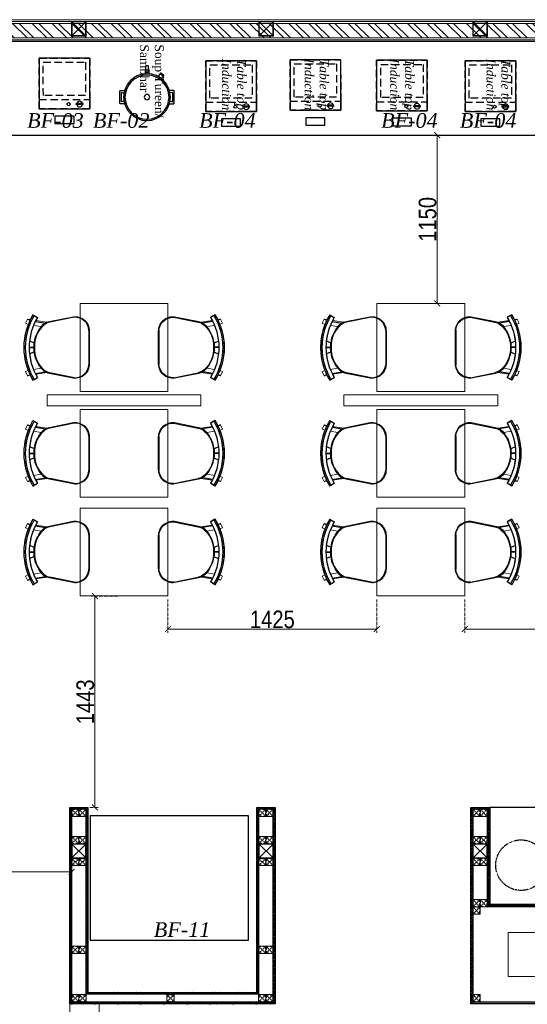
# Model space of a CAD drawing. Header units: millimetres. Extents: x -106827 to 92813, y -35754 to 7831.
# Tile 77 of 150: x -33780 to -30316, y -24677 to -17952. Entities that reach past the tile are written whole.
import ezdxf
from ezdxf.xclip import XClip

# ---------------------------------------------------------------- set-up
doc = ezdxf.new("R2010")
doc.units = ezdxf.units.MM
doc.header["$XCLIPFRAME"] = 2
doc.header["$PDMODE"] = 35
for name, pattern in [('General Arrangement Plan$0$( Hidden )', [0.375, 0.25, -0.125]), ('General Arrangement Plan$1$.5', [2, 0.5, -0.5, 0.5, -0.5]), ('General Arrangement Plan$1$CORES & SETBACK$0$HIDDEN', [0.375, 0.25, -0.125]), ('General Arrangement Plan$1$DASHED', [0.75, 0.5, -0.25])]:
    doc.linetypes.add(name, pattern=pattern)
for name, color, linetype, lineweight in [('General Arrangement Plan$0$DIM', 7, 'Continuous', 13), ('General Arrangement Plan$0$TEXT', 7, 'Continuous', 5), ('General Arrangement Plan$1$01_WALL-INTERNAL', 250, 'Continuous', 13), ('General Arrangement Plan$1$A-HATCH', 15, 'Continuous', 0), ('General Arrangement Plan$1$A-PARTITION', 23, 'Continuous', 9), ('General Arrangement Plan$1$Finishes', 5, 'Continuous', 13), ('General Arrangement Plan$1$FURN', 252, 'Continuous', 5), ('General Arrangement Plan$1$MEI- EXISTING WALLS', 1, 'Continuous', 15), ('General Arrangement Plan$1$WALL NEW', 6, 'Continuous', 13)]:
    doc.layers.add(name, color=color, linetype=linetype, lineweight=lineweight)
for name, color, linetype in [('General Arrangement Plan$1$12-ply', 160, 'Continuous'), ('General Arrangement Plan$1$Equipment', 5, 'Continuous'), ('General Arrangement Plan$1$Equipment Name', 7, 'Continuous'), ('General Arrangement Plan$1$ID-LOOSE2', 8, 'Continuous')]:
    doc.layers.add(name, color=color, linetype=linetype)
doc.layers.add('General Arrangement Plan$1$MS', color=7, linetype='Continuous', lineweight=0, true_color=0x3c5977)
doc.styles.add('General Arrangement Plan$1$Standard', font='ARIALN.TTF')
doc.styles.add('General Arrangement Plan$1$style 2', font='arial.ttf', dxfattribs={"height": 25})
doc.styles.add('General Arrangement Plan$1$style12', font='BOOKOSI.TTF')
doc.dimstyles.new('General Arrangement Plan$1$TFS-Dim', dxfattribs={"dimtxt": 120, "dimasz": 40, "dimexe": 25, "dimexo": 25, "dimgap": 4.5, "dimtad": 1, "dimdec": 0, "dimzin": 0, "dimdsep": 46, "dimtxsty": 'General Arrangement Plan$1$Standard', "dimblk": 'General Arrangement Plan$1$_ArchTick', "dimcen": 0.09, "dimdle": 2, "dimclrd": 256, "dimclre": 8, "dimadec": 0, "dimazin": 0, "dimtfac": 1, "dimtdec": 0, "dimtofl": 0, "dimtmove": 1, "dimatfit": 3, "dimfxl": 1, "dimtolj": 1, "dimtzin": 0, "dimlwd": -1, "dimlwe": -1, "dimarcsym": 0})

# ---------------------------------------------------------------- blocks, each defined once
blk = doc.blocks.new('General Arrangement Plan$1$A$C6bc40300')
at = {"layer": 'General Arrangement Plan$1$Equipment'}
blk.add_line((-106.3, 143.5, 0), (-82.2, 157.9, 0), dxfattribs=at)
at = {"layer": 'General Arrangement Plan$1$Equipment', "elevation": 0}
blk.add_lwpolyline([(-1.6, 166.6), (9.6, 166.4), (13.7, 207.8, 0.435736), (10.5, 211.4), (-0.2, 211.6, 0.435736), (-3.6, 208.2)], format="xyb", close=True, dxfattribs=at)
blk.add_lwpolyline([(-94.8, 125.3), (-95.2, 125), (-108.3, 146.9, -0.414214), (-107.4, 150.5), (-87.8, 162.2, -0.414214), (-84.2, 161.3), (-71.3, 139.9)], format="xyb", dxfattribs=at)
at = {"layer": 'General Arrangement Plan$1$Equipment'}
for points in [[(-2.4, 183.9), (-6.6, 184), (-7.3, 156.9)], [(14.9, 156.3), (15.5, 183.5), (11.3, 183.6)]]:
    blk.add_lwpolyline(points, dxfattribs=at)
for points in [[(-151.5, -41.3), (-178.5, -40.6, -0.414214), (-183.7, -35.2), (-181.8, 44, -0.414214), (-176.4, 49.2), (-149.3, 48.5)], [(-155.7, -20.5), (-169.4, -26.5, -0.546975), (-173.1, -24), (-171.7, 32.8, -0.484342), (-168.4, 35.3), (-153.8, 31.5)], [(149.3, -48.5), (176.4, -49.2, 0.414214), (181.8, -44), (183.7, 35.2, 0.414214), (178.5, 40.6), (151.5, 41.3)], [(154.5, -28), (167.9, -34.6, 0.546975), (171.7, -32.3), (173.1, 24.5, 0.484342), (169.9, 27.1), (155.2, 24)]]:
    blk.add_lwpolyline(points, format="xyb", dxfattribs=at)
for radius in [157, 18.5]:
    blk.add_circle((0, 0), radius, dxfattribs=at)
at = {"layer": 'General Arrangement Plan$1$Equipment', "color": 252}
blk.add_circle((0, 0), 148.1, dxfattribs=at)
blk = doc.blocks.new('General Arrangement Plan$1$A$C39a67eb1')
at = {"layer": 'General Arrangement Plan$1$Equipment'}
for p, q in [((-312.4, 45.3), (-312.4, 90.7)), ((-312.4, 90.7), (-305.7, 90.7)), ((-305.7, 48.9), (-305.7, 90.7)), ((-305.7, 45.3), (-305.7, 90.7)), ((-312.4, 45.3), (-305.7, 45.3))]:
    blk.add_line(p, q, dxfattribs=at)
at = {"layer": 'General Arrangement Plan$1$Equipment', "linetype": 'General Arrangement Plan$1$DASHED', "ltscale": 100}
for points in [[(-340, -0.4), (-340, 339.6), (0, 340), (0, 0)], [(-340, -0.4), (-340, 339.6), (-278.7, 339.7), (-278.7, -0.3)], [(-250.8, 27.6), (-250.8, 311.8), (-27.8, 312.1), (-27.9, 27.8)]]:
    blk.add_lwpolyline(points, close=True, dxfattribs=at)
at = {"layer": 'General Arrangement Plan$1$Equipment'}
blk.add_lwpolyline([(0, -0.4), (0, 339.6), (-340, 339.6), (-340, -0.4)], close=True, dxfattribs=at)
blk.add_circle((-309.1, 141.3), 10.2, dxfattribs=at)
for start, end in [(100.1366, 259.96482), (280.1366, 79.96482)]:
    blk.add_arc((-309.1, 68), 19.1, start, end, dxfattribs=at)
blk = doc.blocks.new('General Arrangement Plan$1$A$C14e96dd0')
at = {"layer": 'General Arrangement Plan$1$Equipment'}
blk.add_lwpolyline([(-234, 50), (-106, 50), (-106, 100), (-234, 100)], close=True, dxfattribs=at)
at = {"layer": 'General Arrangement Plan$1$Equipment', "rotation": 270}
blk.add_blockref('General Arrangement Plan$1$A$C39a67eb1', (-339.6, -340), dxfattribs=at)
blk = doc.blocks.new('General Arrangement Plan$1$_ArchTick')
at = {"color": 0, "linetype": 'ByBlock', "const_width": 0.15}
blk.add_lwpolyline([(-0.5, -0.5), (0.5, 0.5)], dxfattribs=at)
blk = doc.blocks.new('*D259')
at = {"layer": 'Defpoints', "color": 0}
for p in [(6521.7, 7594.6), (6281, 6151.3), (6340.6, 6151.3)]:
    blk.add_point(p, dxfattribs=at)
at = {"layer": 'General Arrangement Plan$0$DIM', "color": 8, "linetype": 'General Arrangement Plan$0$( Hidden )'}
for p, q in [((6496.7, 7594.6), (6315.6, 7594.6)), ((6306, 6151.3), (6365.6, 6151.3))]:
    blk.add_line(p, q, dxfattribs=at)
at = {"layer": 'General Arrangement Plan$0$DIM', "color": 8}
blk.add_line((6340.6, 7596.6), (6340.6, 6149.3), dxfattribs=at)
at = {"layer": 'General Arrangement Plan$0$DIM', "color": 8, "xscale": 40, "yscale": 40, "zscale": 40}
for p, rotation in [((6340.6, 7594.6), 90), ((6340.6, 6151.3), 270)]:
    blk.add_blockref('General Arrangement Plan$1$_ArchTick', p, dxfattribs=dict(at, rotation=rotation))
at = {"layer": 'General Arrangement Plan$0$DIM', "color": 0, "insert": (6274.9, 6873), "char_height": 120, "attachment_point": 5, "rotation": 90, "style": 'General Arrangement Plan$1$Standard'}
blk.add_mtext('\\A1;1443', dxfattribs=at)
blk = doc.blocks.new('*D260')
at = {"layer": 'Defpoints', "color": 0}
for p in [(6838.7, 7596.6), (8263.7, 7596.6), (8263.7, 7369.8)]:
    blk.add_point(p, dxfattribs=at)
at = {"layer": 'General Arrangement Plan$0$DIM', "color": 8, "linetype": 'General Arrangement Plan$0$( Hidden )'}
for p, q in [((6838.7, 7571.6), (6838.7, 7344.8)), ((8263.7, 7571.6), (8263.7, 7344.8))]:
    blk.add_line(p, q, dxfattribs=at)
at = {"layer": 'General Arrangement Plan$0$DIM', "color": 8}
blk.add_line((6836.7, 7369.8), (8265.7, 7369.8), dxfattribs=at)
at = {"layer": 'General Arrangement Plan$0$DIM', "color": 8, "xscale": 40, "yscale": 40, "zscale": 40, "rotation": 180}
blk.add_blockref('General Arrangement Plan$1$_ArchTick', (6838.7, 7369.8), dxfattribs=at)
at = {"layer": 'General Arrangement Plan$0$DIM', "color": 8, "xscale": 40, "yscale": 40, "zscale": 40}
blk.add_blockref('General Arrangement Plan$1$_ArchTick', (8263.7, 7369.8), dxfattribs=at)
at = {"layer": 'General Arrangement Plan$0$DIM', "color": 0, "insert": (7551.2, 7435.5), "char_height": 120, "attachment_point": 5, "style": 'General Arrangement Plan$1$Standard'}
blk.add_mtext('\\A1;1425', dxfattribs=at)
blk = doc.blocks.new('*D270')
at = {"layer": 'Defpoints', "color": 0}
for p in [(8863.7, 7596.6), (10288.7, 7596.6), (10288.7, 7369.8)]:
    blk.add_point(p, dxfattribs=at)
at = {"layer": 'General Arrangement Plan$0$DIM', "color": 8, "linetype": 'General Arrangement Plan$0$( Hidden )'}
for p, q in [((8863.7, 7571.6), (8863.7, 7344.8)), ((10288.7, 7571.6), (10288.7, 7344.8))]:
    blk.add_line(p, q, dxfattribs=at)
at = {"layer": 'General Arrangement Plan$0$DIM', "color": 8}
blk.add_line((8861.7, 7369.8), (10290.7, 7369.8), dxfattribs=at)
at = {"layer": 'General Arrangement Plan$0$DIM', "color": 8, "xscale": 40, "yscale": 40, "zscale": 40, "rotation": 180}
blk.add_blockref('General Arrangement Plan$1$_ArchTick', (8863.7, 7369.8), dxfattribs=at)
at = {"layer": 'General Arrangement Plan$0$DIM', "color": 8, "xscale": 40, "yscale": 40, "zscale": 40}
blk.add_blockref('General Arrangement Plan$1$_ArchTick', (10288.7, 7369.8), dxfattribs=at)
at = {"layer": 'General Arrangement Plan$0$DIM', "color": 0, "insert": (9576.2, 7435.5), "char_height": 120, "attachment_point": 5, "style": 'General Arrangement Plan$1$Standard'}
blk.add_mtext('\\A1;1425', dxfattribs=at)
blk = doc.blocks.new('General Arrangement Plan$1$A$C180F00E5')
at = {"layer": 'General Arrangement Plan$1$ID-LOOSE2', "ltscale": 0.05}
for p, q in [((0.0334, 0.4698), (0.0422, 0.4499)), ((0.2137, 0.42), (0.2013, 0.454)), ((0.249, 0.4567), (0.249, 0.4217)), ((0.249, 0.4567), (0.249, 0.4217)), ((0.249, 0.4567), (0.249, 0.4217)), ((0.249, 0.4567), (0.249, 0.4217)), ((0.251, 0.4567), (0.251, 0.4217)), ((0.251, 0.4567), (0.251, 0.4217)), ((0.251, 0.4567), (0.251, 0.4217)), ((0.251, 0.4567), (0.251, 0.4217)), ((0.2863, 0.42), (0.2987, 0.454)), ((0.4666, 0.4698), (0.4578, 0.4499)), ((0, 0.4273), (0.0056, 0.4182)), ((0.0056, 0.4182), (0.0211, 0.3926)), ((0.0505, 0.4078), (0.0635, 0.3317)), ((0.4495, 0.4078), (0.4365, 0.3317)), ((0.4944, 0.4182), (0.4789, 0.3926)), ((0.5, 0.4273), (0.4944, 0.4182)), ((0.0191, 0.1124), (0.0568, 0.2987)), ((0.4809, 0.1124), (0.4432, 0.2987)), ((0.3817, 0), (0.1183, 0))]:
    blk.add_line(p, q, dxfattribs=at)
for centre, radius, start, end in [((0.25, 0.0159), 0.4814, 90, 121.28449), ((0.25, 0.0159), 0.4707, 58.71551, 121.28449), ((0.25, 0.0159), 0.4408, 90, 121.28449), ((0.25, 0.0159), 0.4814, 58.71551, 90), ((0.25, 0.0159), 0.4408, 58.71551, 90), ((0.2398, 0.2036), 0.2135, 87.23561, 138.47852), ((0.24, 0.1996), 0.2218, 87.41714, 96.81269), ((0.2602, 0.2036), 0.2135, 41.52148, 92.76439), ((0.2602, 0.2036), 0.2135, 92.74717, 92.76439), ((0.26, 0.1996), 0.2218, 83.18731, 92.58286), ((0.2398, 0.2036), 0.2135, 87.23561, 87.25283), ((0.1548, 0.2789), 0.1, 138.47852, 168.5607), ((0.1674, 0.2748), 0.1186, 130.11406, 157.41379), ((0.3326, 0.2748), 0.1186, 22.58621, 49.88594), ((0.3452, 0.2789), 0.1, 11.4393, 41.52148), ((0.1266, 0.1074), 0.1077, 177.31777, 265.55014), ((0.3734, 0.1074), 0.1077, 274.44986, 2.68223)]:
    blk.add_arc(centre, radius, start, end, dxfattribs=at)
blk = doc.blocks.new('General Arrangement Plan$1$ghg')
at = {"layer": 'General Arrangement Plan$1$FURN', "ltscale": 1000}
for points in [[(4414156.4, -494204.2), (4414156.4, -493980.8, -0.451699), (4414267.2, -493883.2), (4414430.3, -493915.5, -0.04991), (4414447.4, -493920.7), (4414524, -493909.1, 0.015491), (4414512, -493887.8), (4414543, -493869), (4414543, -493869, -0.022121), (4414561.3, -493902.3), (4414581, -493898.8), (4414593.7, -493927.4), (4414575.9, -493935.3, -0.093712), (4414575.9, -493935.3, -0.189086), (4414575.9, -494249.7), (4414593.7, -494257.6), (4414581, -494286.2), (4414561.3, -494282.7, -0.022121), (4414543, -494316.1), (4414543, -494316.1), (4414512, -494297.2, 0.015491), (4414524, -494275.9), (4414447.4, -494264.3, -0.04991), (4414430.3, -494269.5), (4414267.2, -494301.8, -0.451699), (4414156.4, -494204.2)], [(4414566.9, -494048.9), (4414536.4, -494060, 0.145154), (4414487.7, -493950.3), (4414539.2, -493941.6, -0.070666), (4414566.9, -494048.9)], [(4414566.9, -494136.1), (4414536.4, -494125, -0.145154), (4414487.7, -494234.7), (4414539.2, -494243.5, 0.070666), (4414566.9, -494136.1)]]:
    blk.add_lwpolyline(points, format="xyb", close=True, dxfattribs=at)
at = {"layer": 'General Arrangement Plan$1$FURN', "ltscale": 1000, "xscale": 894.2026233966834, "yscale": 894.2026233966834, "zscale": 894.2026233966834, "rotation": 270}
blk.add_blockref('General Arrangement Plan$1$A$C180F00E5', (4414160.9, -493869), dxfattribs=at)
blk = doc.blocks.new('*D272')
at = {"layer": 'Defpoints', "color": 0}
for p in [(8563.7, 10743.6), (8676.4, 10743.6), (8563.7, 9593.6)]:
    blk.add_point(p, dxfattribs=at)
at = {"layer": 'General Arrangement Plan$0$DIM', "color": 8, "linetype": 'General Arrangement Plan$0$( Hidden )'}
for p, q in [((8588.7, 10743.6), (8701.4, 10743.6)), ((8588.7, 9593.6), (8701.4, 9593.6))]:
    blk.add_line(p, q, dxfattribs=at)
at = {"layer": 'General Arrangement Plan$0$DIM', "color": 8}
blk.add_line((8676.4, 9591.6), (8676.4, 10745.6), dxfattribs=at)
at = {"layer": 'General Arrangement Plan$0$DIM', "color": 8, "xscale": 40, "yscale": 40, "zscale": 40}
for p, rotation in [((8676.4, 10743.6), 90), ((8676.4, 9593.6), 270)]:
    blk.add_blockref('General Arrangement Plan$1$_ArchTick', p, dxfattribs=dict(at, rotation=rotation))
at = {"layer": 'General Arrangement Plan$0$DIM', "color": 0, "insert": (8610.6, 10168.6), "char_height": 120, "attachment_point": 5, "rotation": 90, "style": 'General Arrangement Plan$1$Standard'}
blk.add_mtext('\\A1;1150', dxfattribs=at)
blk = doc.blocks.new('*U277')
at = {"layer": 'General Arrangement Plan$1$A-HATCH', "lineweight": -2, "true_color": 0x939598}
h = blk.add_hatch(dxfattribs=at)
h.set_pattern_fill('ANSI32', color=252, scale=0.4)
h.set_pattern_definition([(45, (-520.4093, 0), (-2.694077, 2.694077), []), (45, (-518.6132, 0), (-2.694077, 2.694077), [])])
h.paths.add_polyline_path([(-346.02, 5), (-120.06, 5), (-120.06, 1), (-346.02, 1)])
at = {"layer": 'General Arrangement Plan$1$Finishes'}
blk.add_lwpolyline([(-347.02, 6), (-119.06, 6), (-119.06, 0), (-347.02, 0)], close=True, dxfattribs=at)
at = {"layer": 'General Arrangement Plan$1$WALL NEW'}
for points in [[(-346.52, 5.5), (-119.56, 5.5), (-119.56, 0.5), (-346.52, 0.5)], [(-346.02, 5), (-120.06, 5), (-120.06, 1), (-346.02, 1)]]:
    blk.add_lwpolyline(points, close=True, dxfattribs=at)
blk = doc.blocks.new('*D253')
at = {"layer": 'Defpoints', "color": 0}
for p in [(6181, 6151.3), (4837.1, 6094.2), (4837.1, 5710.7)]:
    blk.add_point(p, dxfattribs=at)
at = {"layer": 'General Arrangement Plan$0$DIM', "color": 8, "linetype": 'General Arrangement Plan$0$( Hidden )'}
for p, q in [((6181, 6126.3), (6181, 5685.7)), ((4837.1, 6069.2), (4837.1, 5685.7))]:
    blk.add_line(p, q, dxfattribs=at)
at = {"layer": 'General Arrangement Plan$0$DIM', "color": 8}
blk.add_line((6183, 5710.7), (4835.1, 5710.7), dxfattribs=at)
at = {"layer": 'General Arrangement Plan$0$DIM', "color": 8, "xscale": 40, "yscale": 40, "zscale": 40, "rotation": 180}
blk.add_blockref('General Arrangement Plan$1$_ArchTick', (4837.1, 5710.7), dxfattribs=at)
at = {"layer": 'General Arrangement Plan$0$DIM', "color": 8, "xscale": 40, "yscale": 40, "zscale": 40}
blk.add_blockref('General Arrangement Plan$1$_ArchTick', (6181, 5710.7), dxfattribs=at)
at = {"layer": 'General Arrangement Plan$0$DIM', "color": 0, "insert": (5509, 5776.5), "char_height": 120, "attachment_point": 5, "style": 'General Arrangement Plan$1$Standard'}
blk.add_mtext('\\A1;1344', dxfattribs=at)
blk = doc.blocks.new('General Arrangement Plan$1$A$C0642dd72')
at = {"layer": 'General Arrangement Plan$1$MS', "ltscale": 10}
for p, q in [((5980.3, 10397), (6080.3, 10497)), ((6080.3, 10397), (5980.3, 10497)), ((7257.4, 10397), (7357.4, 10497)), ((7357.4, 10397), (7257.4, 10497)), ((8717.5, 10397), (8817.5, 10497)), ((8817.5, 10397), (8717.5, 10497)), ((5980.3, 4780), (6080.3, 4880)), ((6080.3, 4780), (5980.3, 4880)), ((7257.4, 4780), (7357.4, 4880)), ((7357.4, 4780), (7257.4, 4880)), ((8717.5, 4780), (8817.5, 4880)), ((8817.5, 4780), (8717.5, 4880))]:
    blk.add_line(p, q, dxfattribs=at)
for points in [[(5980.3, 10397), (6080.3, 10397), (6080.3, 10497), (5980.3, 10497)], [(5984.3, 10401), (6076.3, 10401), (6076.3, 10493), (5984.3, 10493)], [(7257.4, 10397), (7357.4, 10397), (7357.4, 10497), (7257.4, 10497)], [(7261.4, 10401), (7353.4, 10401), (7353.4, 10493), (7261.4, 10493)], [(8717.5, 10397), (8817.5, 10397), (8817.5, 10497), (8717.5, 10497)], [(8721.5, 10401), (8813.5, 10401), (8813.5, 10493), (8721.5, 10493)], [(5980.3, 4780), (6080.3, 4780), (6080.3, 4880), (5980.3, 4880)], [(5984.3, 4784), (6076.3, 4784), (6076.3, 4876), (5984.3, 4876)], [(7257.4, 4780), (7357.4, 4780), (7357.4, 4880), (7257.4, 4880)], [(7261.4, 4784), (7353.4, 4784), (7353.4, 4876), (7261.4, 4876)], [(8717.5, 4780), (8817.5, 4780), (8817.5, 4880), (8717.5, 4880)], [(8721.5, 4784), (8813.5, 4784), (8813.5, 4876), (8721.5, 4876)]]:
    blk.add_lwpolyline(points, close=True, dxfattribs=at)
blk = doc.blocks.new('*U247')
at = {"layer": 'General Arrangement Plan$1$12-ply', "true_color": 0x939598}
h = blk.add_hatch(dxfattribs=at)
h.set_pattern_fill('ANSI35', color=252, scale=2.5, angle=180)
h.set_pattern_definition([(225, (0, 5489.046), (11.22532015, -11.22532015), []), (225, (-11.225, 5489.046), (11.22532015, -11.22532015), [19.84375, -3.96875, 0, -3.96875])])
h.paths.add_polyline_path([(2694431.8, -800693.2), (2694419.8, -800693.2), (2694419.8, -802033.7), (2694431.8, -802033.7)])
at = {"layer": 'General Arrangement Plan$1$12-ply'}
blk.add_lwpolyline([(2694419.8, -800693.2), (2694431.8, -800693.2), (2694431.8, -802033.7), (2694419.8, -802033.7)], close=True, dxfattribs=at)
blk = doc.blocks.new('General Arrangement Plan$1$A$C25013FFA')
at = {"layer": 'General Arrangement Plan$1$MS', "linetype": 'General Arrangement Plan$1$CORES & SETBACK$0$HIDDEN', "ltscale": 25}
for p, q in [((-9, 60), (35, 16)), ((35, 60), (-9, 16))]:
    blk.add_line(p, q, dxfattribs=at)
at = {"layer": 'General Arrangement Plan$1$MS', "ltscale": 25}
blk.add_lwpolyline([(-12, 13), (38, 13), (38, 63), (-12, 63)], close=True, dxfattribs=at)
blk.add_lwpolyline([(-12, 13), (38, 13), (38, 63), (-12, 63)], close=True, dxfattribs=at)
at = {"layer": 'General Arrangement Plan$1$MS', "linetype": 'General Arrangement Plan$1$.5', "ltscale": 25}
blk.add_lwpolyline([(-9, 16), (35, 16), (35, 60), (-9, 60)], close=True, dxfattribs=at)
blk = doc.blocks.new('*U245')
at = {"layer": 'General Arrangement Plan$1$12-ply', "true_color": 0x939598}
h = blk.add_hatch(dxfattribs=at)
h.set_pattern_fill('ANSI35', color=252, scale=2.5, angle=180)
h.set_pattern_definition([(225, (0, 6692.969), (11.22532015, -11.22532015), []), (225, (-11.225, 6692.969), (11.22532015, -11.22532015), [19.84375, -3.96875, 0, -3.96875])])
h.paths.add_polyline_path([(2694431.8, -800711.5), (2694419.8, -800711.5), (2694419.8, -800811.5), (2694431.8, -800811.5)])
at = {"layer": 'General Arrangement Plan$1$12-ply'}
blk.add_lwpolyline([(2694419.8, -800711.5), (2694431.8, -800711.5), (2694431.8, -800811.5), (2694419.8, -800811.5)], close=True, dxfattribs=at)
blk = doc.blocks.new('*U246')
at = {"layer": 'General Arrangement Plan$1$12-ply', "true_color": 0x939598}
h = blk.add_hatch(dxfattribs=at)
h.set_pattern_fill('ANSI35', color=252, scale=2.5, angle=180)
h.set_pattern_definition([(225, (0, 5416.519), (11.22532015, -11.22532015), []), (225, (-11.225, 5416.519), (11.22532015, -11.22532015), [19.84375, -3.96875, 0, -3.96875])])
h.paths.add_polyline_path([(2694431.8, -800711.5), (2694419.8, -800711.5), (2694419.8, -802087.9), (2694431.8, -802087.9)])
at = {"layer": 'General Arrangement Plan$1$12-ply'}
blk.add_lwpolyline([(2694419.8, -800711.5), (2694431.8, -800711.5), (2694431.8, -802087.9), (2694419.8, -802087.9)], close=True, dxfattribs=at)
blk = doc.blocks.new('*U248')
at = {"layer": 'General Arrangement Plan$1$12-ply', "true_color": 0x939598}
h = blk.add_hatch(dxfattribs=at)
h.set_pattern_fill('ANSI35', color=252, scale=2.5, angle=180)
h.set_pattern_definition([(225, (0, 5290.512), (11.22532015, -11.22532015), []), (225, (-11.225, 5290.512), (11.22532015, -11.22532015), [19.84375, -3.96875, 0, -3.96875])])
h.paths.add_polyline_path([(2694431.8, -800886.5), (2694419.8, -800886.5), (2694419.8, -802038.9), (2694431.8, -802038.9)])
at = {"layer": 'General Arrangement Plan$1$12-ply'}
blk.add_lwpolyline([(2694419.8, -800886.5), (2694431.8, -800886.5), (2694431.8, -802038.9), (2694419.8, -802038.9)], close=True, dxfattribs=at)
blk = doc.blocks.new('*U239')
at = {"layer": 'General Arrangement Plan$1$12-ply', "true_color": 0x939598}
h = blk.add_hatch(dxfattribs=at)
h.set_pattern_fill('ANSI35', color=252, scale=2.5, angle=180)
h.set_pattern_definition([(225, (0, 5423.979), (11.22532015, -11.22532015), []), (225, (-11.225, 5423.979), (11.22532015, -11.22532015), [19.84375, -3.96875, 0, -3.96875])])
h.paths.add_polyline_path([(2694431.8, -800758.2), (2694419.8, -800758.2), (2694419.8, -802033.7), (2694431.8, -802033.7)])
at = {"layer": 'General Arrangement Plan$1$12-ply'}
blk.add_lwpolyline([(2694419.8, -800758.2), (2694431.8, -800758.2), (2694431.8, -802033.7), (2694419.8, -802033.7)], close=True, dxfattribs=at)
blk = doc.blocks.new('*U240')
at = {"layer": 'General Arrangement Plan$1$12-ply', "true_color": 0x939598}
h = blk.add_hatch(dxfattribs=at)
h.set_pattern_fill('ANSI35', color=252, scale=2.5, angle=180)
h.set_pattern_definition([(225, (0, 5423.985), (11.22532015, -11.22532015), []), (225, (-11.225, 5423.985), (11.22532015, -11.22532015), [19.84375, -3.96875, 0, -3.96875])])
h.paths.add_polyline_path([(2694431.8, -800758.2), (2694419.8, -800758.2), (2694419.8, -802033.7), (2694431.8, -802033.7)])
at = {"layer": 'General Arrangement Plan$1$12-ply'}
blk.add_lwpolyline([(2694419.8, -800758.2), (2694431.8, -800758.2), (2694431.8, -802033.7), (2694419.8, -802033.7)], close=True, dxfattribs=at)
blk = doc.blocks.new('*U219')
at = {"layer": 'General Arrangement Plan$1$12-ply', "true_color": 0x939598}
h = blk.add_hatch(dxfattribs=at)
h.set_pattern_fill('ANSI35', color=252, scale=2.5, angle=180)
h.set_pattern_definition([(225, (0, 6716.975), (11.22532015, -11.22532015), []), (225, (-11.225, 6716.975), (11.22532015, -11.22532015), [19.84375, -3.96875, 0, -3.96875])])
h.paths.add_polyline_path([(2694431.8, -800699.5), (2694419.8, -800699.5), (2694419.8, -800799.5), (2694431.8, -800799.5)])
at = {"layer": 'General Arrangement Plan$1$12-ply'}
blk.add_lwpolyline([(2694419.8, -800699.5), (2694431.8, -800699.5), (2694431.8, -800799.5), (2694419.8, -800799.5)], close=True, dxfattribs=at)
blk = doc.blocks.new('*U217')
at = {"layer": 'General Arrangement Plan$1$12-ply', "true_color": 0x939598}
h = blk.add_hatch(dxfattribs=at)
h.set_pattern_fill('ANSI35', color=252, scale=2.5, angle=180)
h.set_pattern_definition([(225, (0, 4142.89), (11.22532015, -11.22532015), []), (225, (-11.225, 4142.89), (11.22532015, -11.22532015), [19.84375, -3.96875, 0, -3.96875])])
h.paths.add_polyline_path([(2694431.8, -799586.5), (2694419.8, -799586.5), (2694419.8, -804486.5), (2694431.8, -804486.5)])
at = {"layer": 'General Arrangement Plan$1$12-ply'}
blk.add_lwpolyline([(2694419.8, -799586.5), (2694431.8, -799586.5), (2694431.8, -804486.5), (2694419.8, -804486.5)], close=True, dxfattribs=at)
blk = doc.blocks.new('*U218')
at = {"layer": 'General Arrangement Plan$1$12-ply', "true_color": 0x939598}
h = blk.add_hatch(dxfattribs=at)
h.set_pattern_fill('ANSI35', color=252, scale=2.5, angle=180)
h.set_pattern_definition([(225, (0, 6151.048), (11.22532015, -11.22532015), []), (225, (-11.225, 6151.048), (11.22532015, -11.22532015), [19.84375, -3.96875, 0, -3.96875])])
h.paths.add_polyline_path([(2694431.8, -800693.2), (2694419.8, -800693.2), (2694419.8, -801371.7), (2694431.8, -801371.7)])
at = {"layer": 'General Arrangement Plan$1$12-ply'}
blk.add_lwpolyline([(2694419.8, -800693.2), (2694431.8, -800693.2), (2694431.8, -801371.7), (2694419.8, -801371.7)], close=True, dxfattribs=at)
blk = doc.blocks.new('*U220')
at = {"layer": 'General Arrangement Plan$1$12-ply', "true_color": 0x939598}
h = blk.add_hatch(dxfattribs=at)
h.set_pattern_fill('ANSI35', color=252, scale=2.5, angle=180)
h.set_pattern_definition([(225, (0, 2900.606), (11.22532015, -11.22532015), []), (225, (-11.225, 2900.606), (11.22532015, -11.22532015), [19.84375, -3.96875, 0, -3.96875])])
h.paths.add_polyline_path([(2694431.8, -800940.8), (2694419.8, -800940.8), (2694419.8, -804374.5), (2694431.8, -804374.5)])
at = {"layer": 'General Arrangement Plan$1$12-ply'}
blk.add_lwpolyline([(2694419.8, -800940.8), (2694431.8, -800940.8), (2694431.8, -804374.5), (2694419.8, -804374.5)], close=True, dxfattribs=at)
blk = doc.blocks.new('General Arrangement Plan')
at = {"layer": 'General Arrangement Plan$1$A-PARTITION', "ltscale": 10}
for points in [[(7063.8, 8970.6), (7063.8, 8895.6), (6013.6, 8895.6), (6013.6, 8970.6)], [(9088.8, 8970.6), (9088.8, 8895.6), (8038.6, 8895.6), (8038.6, 8970.6)]]:
    blk.add_lwpolyline(points, close=True, dxfattribs=at)
at = {"layer": 'General Arrangement Plan$1$Equipment', "color": 32, "ltscale": 0.2}
for points in [[(4407.7, 10743.6), (10108.5, 10743.6), (10108.5, 11382.6), (4407.7, 11382.6)], [(9034.4, 5490.1), (9457.1, 5490.1), (9457.1, 6151.3), (9034.4, 6151.3)]]:
    blk.add_lwpolyline(points, close=True, dxfattribs=at)
at = {"layer": 'General Arrangement Plan$1$Equipment'}
blk.add_lwpolyline([(7387.4, 5244.4), (7387.4, 6094.2), (6307.4, 6094.2), (6307.4, 5244.4)], close=True, dxfattribs=at)
at = {"layer": 'General Arrangement Plan$1$Equipment', "linetype": 'General Arrangement Plan$1$DASHED', "ltscale": 0.1}
blk.add_circle((9248.4, 5757.2), 172.7, dxfattribs=at)
at = {"layer": 'General Arrangement Plan$1$FURN', "color": 7}
for points in [[(6238.7, 8993.6), (6238.7, 9593.6), (6838.7, 9593.6), (6838.7, 8993.6)], [(8263.7, 8993.6), (8263.7, 9593.6), (8863.7, 9593.6), (8863.7, 8993.6)], [(6238.7, 8270.6), (6238.7, 8870.6), (6838.7, 8870.6), (6838.7, 8270.6)], [(8263.7, 8270.6), (8263.7, 8870.6), (8863.7, 8870.6), (8863.7, 8270.6)], [(6238.7, 7596.6), (6238.7, 8196.6), (6838.7, 8196.6), (6838.7, 7596.6)], [(8263.7, 7596.6), (8263.7, 8196.6), (8863.7, 8196.6), (8863.7, 7596.6)]]:
    blk.add_lwpolyline(points, close=True, dxfattribs=at)
at = {"layer": 'General Arrangement Plan$1$FURN'}
blk.add_lwpolyline([(6168.8, 4871.8), (6168.8, 972), (6368.8, 972), (6368.8, 4810.7), (6168.8, 4810.7)], dxfattribs=at)
at = {"layer": 'General Arrangement Plan$1$MEI- EXISTING WALLS', "color": 252, "true_color": 0x939598}
for p, q in [((6181, 6151.3), (6181, 4867.7)), ((6281, 6151.3), (6206, 6151.3)), ((6281, 4948.9), (6281, 6132.9)), ((7532.4, 6151.3), (7457.4, 6151.3)), ((7457.4, 4948.9), (7457.4, 6132.9)), ((8993.2, 6151.3, -0.1), (8918.2, 6151.3, -0.1))]:
    blk.add_line(p, q, dxfattribs=at)
at = {"layer": 'General Arrangement Plan$1$MEI- EXISTING WALLS', "color": 18, "true_color": 0x000000}
blk.add_lwpolyline([(9916.9, 5296.9), (9916.9, 4996.9), (9160, 4996.9), (9160, 5296.9)], close=True, dxfattribs=at)
at = {"layer": 'General Arrangement Plan$1$01_WALL-INTERNAL', "xscale": -25, "yscale": 25, "zscale": 25, "rotation": 180}
blk.add_blockref('*U277', (13084.9, 11532.6), dxfattribs=at)
at = {"layer": 'General Arrangement Plan$1$12-ply'}
for name, p in [('*U247', (-2688250.9, 806844.4)), ('*U240', (-2688138.9, 806909.5)), ('*U239', (-2686974.4, 806909.5)), ('*U247', (-2686862.4, 806844.4)), ('*U247', (-2685513.7, 806844.4, -0.1)), ('*U218', (-2685401.7, 806844.4, -0.1))]:
    blk.add_blockref(name, p, dxfattribs=at)
for name, p, rotation in [('*U245', (-794530.5, -2688280.6), 90), ('*U219', (-793242, -2688280.6), 90), ('*U219', (-791781.3, -2688280.6, -0.1), 90), ('*U220', (813404.7, 2699904.5), 270), ('*U248', (-794593.5, -2689544.1, -0.1), 90), ('*U246', (-794530.5, -2689609.2, -0.1), 90), ('*U217', (813404.7, 2699242.5, -0.1), 270)]:
    blk.add_blockref(name, p, dxfattribs=dict(at, rotation=rotation))
at = {"layer": 'General Arrangement Plan$1$Equipment', "xscale": 1.016002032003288, "yscale": 1.016002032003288, "zscale": 1.016002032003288, "rotation": 180}
for p in [(5960.1, 10924.2), (7097, 10906.5), (7672.1, 10913.5), (8262.9, 10910), (8866.4, 10906.5)]:
    blk.add_blockref('General Arrangement Plan$1$A$C14e96dd0', p, dxfattribs=at)
at = {"layer": 'General Arrangement Plan$1$Equipment', "ltscale": 50, "xscale": -1.016002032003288, "yscale": 1.016002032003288, "zscale": 1.016002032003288, "rotation": 358.6142291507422}
blk.add_blockref('General Arrangement Plan$1$A$C6bc40300', (6695.9, 11003.6), dxfattribs=at)
at = {"layer": 'General Arrangement Plan$1$FURN', "rotation": 180}
for p in [(4420460.8, -484798.9), (4422485.8, -484798.9), (4420460.8, -485521.9), (4422485.8, -485521.9), (4420460.8, -486195.9), (4422485.8, -486195.9)]:
    blk.add_blockref('General Arrangement Plan$1$ghg', p, dxfattribs=at)
at = {"layer": 'General Arrangement Plan$1$FURN', "xscale": -1, "rotation": 180}
for p in [(-4407383.4, -484798.9), (-4405358.4, -484798.9), (-4407383.4, -485521.9), (-4405358.4, -485521.9), (-4407383.4, -486195.9), (-4405358.4, -486195.9)]:
    blk.add_blockref('General Arrangement Plan$1$ghg', p, dxfattribs=at)
at = {"layer": 'General Arrangement Plan$1$MS', "ltscale": 10}
blk.add_blockref('General Arrangement Plan$1$A$C0642dd72', (200.7, 1023.9), dxfattribs=at)
at = {"layer": 'General Arrangement Plan$1$MS', "ltscale": 25}
for p in [(6193, 6076.3), (6243, 6076.3), (6193, 5890.8), (6243, 5890.8)]:
    blk.add_blockref('General Arrangement Plan$1$A$C25013FFA', p, dxfattribs=at)
at = {"layer": 'General Arrangement Plan$1$MS', "ltscale": 25, "xscale": -1, "rotation": 180}
for p in [(7469.4, 6152.3), (7519.4, 6152.3), (8930.2, 6152.3, -0.1), (8980.2, 6152.3, -0.1), (7469.4, 5966.8), (7519.4, 5966.8), (8930.2, 5966.9), (8980.2, 5966.9), (6193, 5816.8), (6243, 5816.8), (7469.4, 5816.8), (7519.4, 5816.8), (8930.2, 5816.9), (8980.2, 5816.9), (8930.2, 5535.7, -0.1), (8980.2, 5535.7, -0.1), (8930.2, 5485.7, -0.1), (6193, 5216.8), (6243, 5216.8), (7469.4, 5216.8), (7519.4, 5216.8), (6193, 4885.7, -0.1), (6243, 4885.7, -0.1), (6843, 4885.7, -0.1), (7469.4, 4885.7, -0.1), (7519.4, 4885.7, -0.1), (8930.2, 4885.7, -0.1)]:
    blk.add_blockref('General Arrangement Plan$1$A$C25013FFA', p, dxfattribs=at)
at = {"layer": 'General Arrangement Plan$0$TEXT', "color": 1, "char_height": 100, "attachment_point": 7, "style": 'General Arrangement Plan$1$Standard'}
for s, insert in [('{\\fTimes New Roman|b0|i1|c0|p18;BF-03}', (5877.8, 10792.6)), ('{\\fTimes New Roman|b0|i1|c0|p18;BF-02}', (6326.6, 10792.6)), ('{\\fTimes New Roman|b0|i1|c0|p18;BF-04}', (7051.3, 10792.6)), ('{\\fTimes New Roman|b0|i1|c0|p18;BF-04}', (8293.3, 10792.6)), ('{\\fTimes New Roman|b0|i1|c0|p18;BF-04}', (8830.6, 10792.6)), ('{\\fTimes New Roman|b0|i1|c0|p18;BF-11}', (6742.1, 5266.7))]:
    blk.add_mtext(s, dxfattribs=dict(at, insert=insert))
at = {"layer": 'General Arrangement Plan$1$Equipment Name', "color": 0, "insert": (6810.6, 10741.3), "char_height": 60.96, "width": 622.304, "attachment_point": 3, "rotation": 270, "style": 'General Arrangement Plan$1$style12'}
blk.add_mtext('\\A1;\\pxql;Soup Tureen/\\PSambhar', dxfattribs=at)
at = {"layer": 'General Arrangement Plan$1$Equipment Name', "char_height": 60.96, "width": 514.034, "attachment_point": 1, "rotation": 269.99187, "style": 'General Arrangement Plan$1$style 2'}
for insert in [(7371.1, 11347.3), (7935.1, 11347.3), (8517.9, 11347.3), (9175.4, 11347.3)]:
    blk.add_mtext('\\A1;\\pxqc;{\\fBookman Old Style|b0|i1|c0|p18;Table top\\PInduction }', dxfattribs=dict(at, insert=insert))
at = {"layer": 'General Arrangement Plan$0$DIM', "color": 9, "true_color": 0xc7c8ca}
for base, p1, p2, picture, middle in [((8676.4, 10743.6), (8563.7, 9593.6), (8563.7, 10743.6), '*D272', (8610.6, 10168.6)), ((6340.6, 6151.3), (6521.7, 7594.6), (6281, 6151.3), '*D259', (6274.9, 6873))]:
    dim = blk.add_linear_dim(base=base, p1=p1, p2=p2, angle=90, dimstyle='General Arrangement Plan$1$TFS-Dim', override={"dimclrd": 8}, dxfattribs=at)
    dim.commit()
    dim.dimension.update_dxf_attribs({"geometry": picture, "text_midpoint": middle})
for base, p1, p2, picture, middle in [((8263.7, 7369.8), (6838.7, 7596.6), (8263.7, 7596.6), '*D260', (7551.2, 7435.5)), ((10288.7, 7369.8), (8863.7, 7596.6), (10288.7, 7596.6), '*D270', (9576.2, 7435.5)), ((4837.1, 5710.7), (6181, 6151.3), (4837.1, 6094.2), '*D253', (5509, 5776.5))]:
    dim = blk.add_linear_dim(base=base, p1=p1, p2=p2, dimstyle='General Arrangement Plan$1$TFS-Dim', override={"dimclrd": 8}, dxfattribs=at)
    dim.commit()
    dim.dimension.update_dxf_attribs({"geometry": picture, "text_midpoint": middle})

msp = doc.modelspace()

# ---------------------------------------------------------------- block references
at = {"color": 7}
ref = msp.add_blockref('General Arrangement Plan', (-39606.8, -29484.1), dxfattribs=at)
XClip(ref).set_block_clipping_path([(48.7190010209, -107.5186207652), (15251.6043912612, 15253.5715002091)])

doc.saveas('drawing.dxf')
